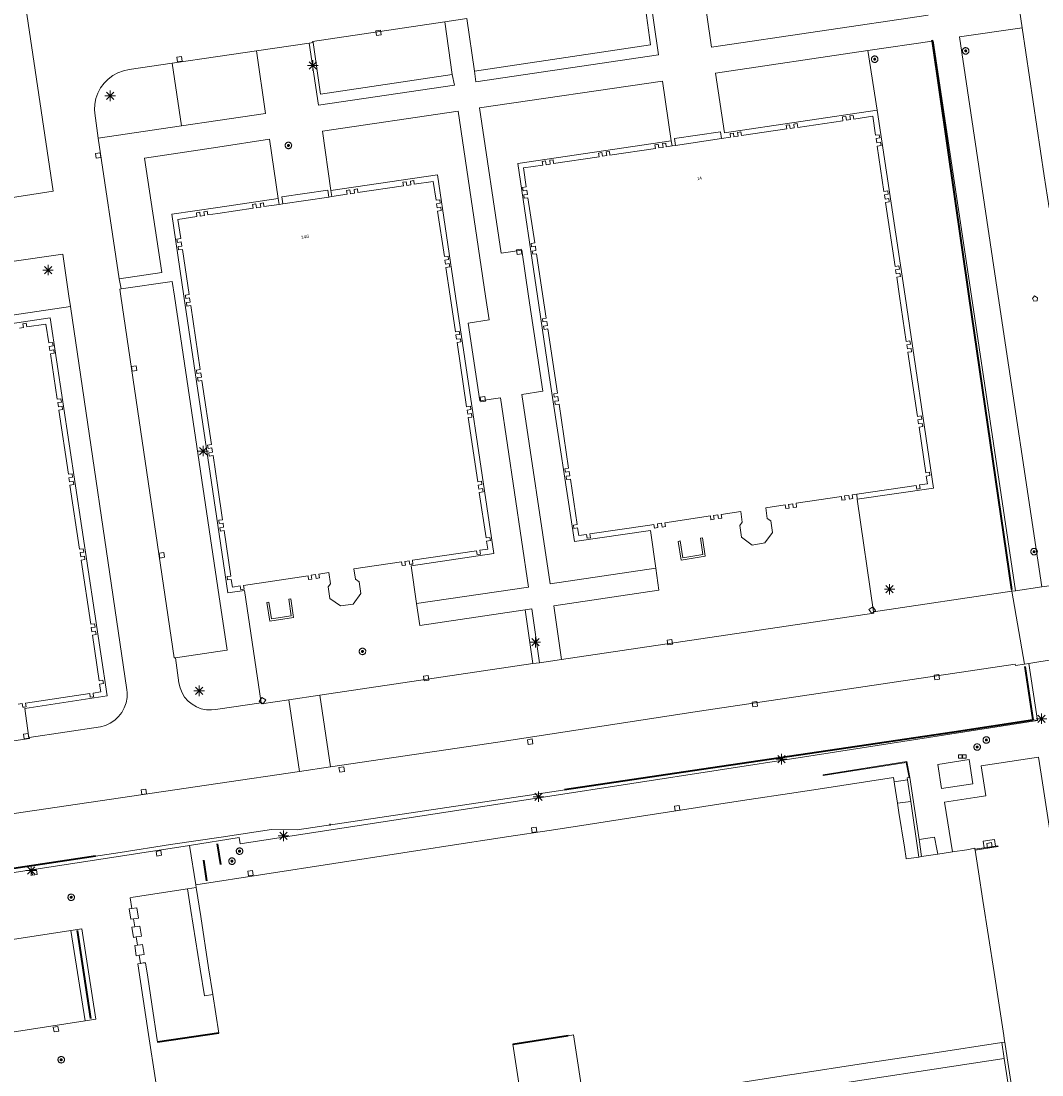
# Model space of a CAD drawing. Header units: metres. Extents: x 135779 to 137489, y 452643 to 455118.
# Tile 78 of 256: x 135981 to 136078, y 453326 to 453426. Entities that reach past the tile are written whole.
import ezdxf
from ezdxf.enums import TextEntityAlignment as Align

# ---------------------------------------------------------------- set-up
doc = ezdxf.new("R2010")
doc.units = ezdxf.units.M
doc.linetypes.add('DGN_Style_3', pattern=[78.572352, 56.123108, -22.449243])
doc.linetypes.add('DGN_Style_4', pattern=[89.853097, 44.898487, -22.449243, 0.056123, -22.449243])
for name, color, linetype, lineweight in [('KTop_BTD_Groenvoorziening', 62, 'Continuous', 13), ('KTop_KST_KAST', 40, 'Continuous', 13), ('KTop_NAR_Huisnummer tijdelijk (t)', 7, 'Continuous', 13), ('KTop_OBW_Overig Plus', 1, 'Continuous', 13), ('KTop_PAL_Lichtmast', 40, 'Continuous', 13), ('KTop_PND_Grondvlaksituatie van BAG-pand [tachy]', 1, 'Continuous', 13), ('KTop_PUT_Brandkraan of -put', 1, 'Continuous', 13), ('KTop_PUT_Inspectie- of rioolput', 15, 'Continuous', 13), ('KTop_PUT_Kolk', 15, 'Continuous', 13), ('KTop_SHD_Hek (l)', 15, 'DGN_Style_4', 40), ('KTop_SHD_Muur', 15, 'Continuous', 13), ('KTop_VGO_Haag (l)', 92, 'DGN_Style_3', 40), ('KTop_WGD_Parkeervlak', 251, 'Continuous', 13), ('KTop_WGD_Rijbaan_Lokale weg', 251, 'Continuous', 13), ('KTop_WGD_Rijbaan_Lokale weg_fietsstraat', 40, 'Continuous', 13), ('KTop_WGD_Rijbaan_Lokale weg_toerit', 251, 'Continuous', 13), ('KTop_WGD_Rijbaan_Lokale weg_verkeersdrempel', 40, 'Continuous', 13), ('KTop_WGD_Voetpad', 251, 'Continuous', 13), ('KTop_WGD_Voetpad op trap', 251, 'Continuous', 13)]:
    doc.layers.add(name, color=color, linetype=linetype, lineweight=lineweight)
doc.styles.add('Style-ROVUCURSIEF', font='ROVUCURSIEF.shx')

# ---------------------------------------------------------------- blocks, each defined once
blk = doc.blocks.new('KST_KAST')
at = {"layer": 'KTop_KST_KAST', "flags": 128}
blk.add_lwpolyline([(-0.37, 0.17), (0.37, 0.17), (0.37, -0.17), (-0.37, -0.17), (-0.37, 0.17)], close=True, dxfattribs=at)
blk.add_lwpolyline([(0.05, 0.15), (-0.05, 0), (0.05, 0), (-0.05, -0.15)], dxfattribs=at)
blk = doc.blocks.new('PAL_Lichtmast')
at = {"layer": 'KTop_PAL_Lichtmast'}
for p, q in [((-0.35, -0.35), (0.35, 0.35)), ((0.35, -0.35), (-0.35, 0.35)), ((0, -0.5), (0, 0.5)), ((-0.5, 0), (0.5, 0))]:
    blk.add_line(p, q, dxfattribs=at)
blk = doc.blocks.new('PUT_Brandkraan_of_-put')
at = {"layer": 'KTop_PUT_Brandkraan of -put'}
for p, q in [((-0.25, 0.03), (0, 0.25)), ((-0.16, -0.25), (-0.25, 0.03)), ((0, 0.25), (0.25, 0.03)), ((0.25, 0.03), (0.16, -0.25)), ((0.16, -0.25), (-0.16, -0.25))]:
    blk.add_line(p, q, dxfattribs=at)
blk = doc.blocks.new('PUT_Inspectie-_of_rioolput')
at = {"layer": 'KTop_PUT_Inspectie- of rioolput', "flags": 128}
for points in [[(0.31, 0), (0.31, 0.03), (0.3, 0.06), (0.29, 0.1), (0.28, 0.13), (0.27, 0.15), (0.25, 0.18), (0.23, 0.21), (0.21, 0.23), (0.18, 0.25), (0.15, 0.27), (0.13, 0.28), (0.1, 0.29), (0.06, 0.3), (0.03, 0.31), (0, 0.31), (-0.03, 0.31), (-0.06, 0.3), (-0.1, 0.29), (-0.13, 0.28), (-0.16, 0.27), (-0.18, 0.25), (-0.21, 0.23), (-0.23, 0.21), (-0.25, 0.18), (-0.27, 0.15), (-0.28, 0.13), (-0.29, 0.1), (-0.3, 0.06), (-0.31, 0.03), (-0.31, 0), (-0.31, -0.03), (-0.3, -0.06), (-0.29, -0.1), (-0.28, -0.13), (-0.27, -0.16), (-0.25, -0.18), (-0.23, -0.21), (-0.21, -0.23), (-0.18, -0.25), (-0.15, -0.27), (-0.13, -0.28), (-0.1, -0.29), (-0.06, -0.3), (-0.03, -0.31), (0, -0.31), (0.03, -0.31), (0.06, -0.3), (0.1, -0.29), (0.13, -0.28), (0.15, -0.27), (0.18, -0.25), (0.21, -0.23), (0.23, -0.21), (0.25, -0.18), (0.27, -0.15), (0.28, -0.13), (0.29, -0.1), (0.3, -0.06), (0.31, -0.03), (0.31, 0)], [(0.1, 0), (0.09, 0.01), (0.09, 0.02), (0.09, 0.03), (0.09, 0.04), (0.08, 0.05), (0.08, 0.06), (0.07, 0.06), (0.06, 0.07), (0.06, 0.08), (0.05, 0.08), (0.04, 0.09), (0.03, 0.09), (0.02, 0.09), (0.01, 0.09), (0, 0.09), (-0.01, 0.09), (-0.02, 0.09), (-0.03, 0.09), (-0.04, 0.09), (-0.05, 0.08), (-0.06, 0.08), (-0.06, 0.07), (-0.07, 0.06), (-0.08, 0.06), (-0.08, 0.05), (-0.09, 0.04), (-0.09, 0.03), (-0.09, 0.02), (-0.09, 0.01), (-0.09, 0), (-0.09, -0.01), (-0.09, -0.02), (-0.09, -0.03), (-0.09, -0.04), (-0.08, -0.05), (-0.08, -0.06), (-0.07, -0.06), (-0.06, -0.07), (-0.06, -0.08), (-0.05, -0.08), (-0.04, -0.09), (-0.03, -0.09), (-0.02, -0.09), (-0.01, -0.09), (0, -0.09), (0.01, -0.09), (0.02, -0.09), (0.03, -0.09), (0.04, -0.09), (0.05, -0.08), (0.06, -0.08), (0.06, -0.07), (0.07, -0.06), (0.08, -0.06), (0.08, -0.05), (0.09, -0.04), (0.09, -0.03), (0.09, -0.02), (0.09, -0.01), (0.1, 0)], [(0.04, 0), (0.03, 0), (0.03, 0.01), (0.03, 0.01), (0.03, 0.01), (0.03, 0.02), (0.03, 0.02), (0.03, 0.02), (0.02, 0.03), (0.02, 0.03), (0.02, 0.03), (0.01, 0.03), (0.01, 0.03), (0.01, 0.03), (0, 0.03), (0, 0.03), (0, 0.03), (-0.01, 0.03), (-0.01, 0.03), (-0.01, 0.03), (-0.02, 0.03), (-0.02, 0.03), (-0.02, 0.03), (-0.03, 0.02), (-0.03, 0.02), (-0.03, 0.02), (-0.03, 0.01), (-0.03, 0.01), (-0.03, 0.01), (-0.03, 0), (-0.03, 0), (-0.03, 0), (-0.03, -0.01), (-0.03, -0.01), (-0.03, -0.01), (-0.03, -0.02), (-0.03, -0.02), (-0.03, -0.02), (-0.02, -0.03), (-0.02, -0.03), (-0.02, -0.03), (-0.01, -0.03), (-0.01, -0.03), (-0.01, -0.03), (0, -0.03), (0, -0.03), (0, -0.03), (0.01, -0.03), (0.01, -0.03), (0.01, -0.03), (0.02, -0.03), (0.02, -0.03), (0.02, -0.03), (0.03, -0.02), (0.03, -0.02), (0.03, -0.02), (0.03, -0.01), (0.03, -0.01), (0.03, -0.01), (0.03, 0), (0.04, 0)], [(0.01, 0.02), (0.01, 0.02), (0.01, 0.02), (0, 0.02), (0, 0.02), (0, 0.02), (0, 0.02), (-0.01, 0.02), (-0.01, 0.02), (-0.01, 0.02), (-0.01, 0.02), (-0.01, 0.02), (-0.02, 0.02), (-0.02, 0.01), (-0.02, 0.01), (-0.02, 0.01), (-0.02, 0.01), (-0.02, 0.01), (-0.02, 0), (-0.02, 0), (-0.02, 0), (-0.02, 0), (-0.02, -0.01), (-0.02, -0.01), (-0.02, -0.01), (-0.02, -0.01), (-0.02, -0.01), (-0.02, -0.02), (-0.01, -0.02), (-0.01, -0.02), (-0.01, -0.02), (-0.01, -0.02), (-0.01, -0.02), (0, -0.02), (0, -0.02), (0, -0.02), (0, -0.02), (0.01, -0.02), (0.01, -0.02), (0.01, -0.02), (0.01, -0.02), (0.01, -0.02), (0.02, -0.02), (0.02, -0.01), (0.02, -0.01), (0.02, -0.01), (0.02, -0.01), (0.02, -0.01), (0.02, 0), (0.02, 0), (0.02, 0), (0.02, 0), (0.02, 0.01), (0.02, 0.01), (0.02, 0.01), (0.02, 0.01), (0.02, 0.01), (0.02, 0.02), (0.01, 0.02), (0.01, 0.02), (0.01, 0.02)]]:
    blk.add_lwpolyline(points, dxfattribs=at)
blk = doc.blocks.new('PUT_Kolk')
at = {"layer": 'KTop_PUT_Kolk', "flags": 128}
blk.add_lwpolyline([(0.22, -0.23), (0.22, 0.22), (-0.23, 0.22), (-0.23, -0.23), (0.22, -0.23)], dxfattribs=at)

msp = doc.modelspace()

# ---------------------------------------------------------------- linework, layer by layer
at = {"layer": 'KTop_BTD_Groenvoorziening', "flags": 128}
for points in [[(136067.81, 453424.23), (136071.31, 453400), (136075.35, 453372.14), (136075.38, 453371.98)], [(136062.61, 453417.68), (136061.72, 453423.34)], [(136041.59, 453374.19), (136041.09, 453377.75), (136033.86, 453376.7), (136031.54, 453391.84), (136030.34, 453400), (136028.49, 453412.62), (136043.05, 453414.76)], [(136010.75, 453410.04), (136020.85, 453411.53), (136022.57, 453400), (136026.21, 453375.57), (136018.37, 453374.4), (136018.86, 453370.81)], [(136004.13, 453361.38), (136002.55, 453372.05), (136000.95, 453371.82), (136000, 453378.25), (135996.78, 453400), (135995.63, 453407.79), (136000, 453408.44), (136005.73, 453409.29)], [(135970.13, 453395.85), (135984.1, 453397.95), (135989.49, 453362.04), (135981.68, 453360.85), (135982.05, 453358.27), (135982.09, 453358.09)], [(136060.7, 453380.72), (136062.25, 453370.03)], [(136029.19, 453370.21), (136029.92, 453365.11)], [(136074.66, 453327.62), (136055.14, 453324.62), (136035.03, 453321.54)]]:
    msp.add_lwpolyline(points, dxfattribs=at)
at = {"layer": 'KTop_OBW_Overig Plus', "flags": 128}
msp.add_lwpolyline([(136071.32, 453355.99), (136068.35, 453355.54), (136068.71, 453353.24), (136071.68, 453353.7), (136071.32, 453355.99)], dxfattribs=at)
at = {"layer": 'KTop_PND_Grondvlaksituatie van BAG-pand [tachy]', "flags": 128}
for points in [[(136060.67, 453381.2), (136066.31, 453382.04), (136066.37, 453381.69), (136066.68, 453381.73), (136066.63, 453382.09), (136067.38, 453382.2), (136067.26, 453382.92), (136067.61, 453382.98), (136067.56, 453383.3), (136067.21, 453383.24), (136066.57, 453387.56), (136066.92, 453387.62), (136066.88, 453387.93), (136066.52, 453387.88), (136066.46, 453388.27), (136066.82, 453388.33), (136066.77, 453388.64), (136066.41, 453388.59), (136065.51, 453394.68), (136065.87, 453394.73), (136065.82, 453395.05), (136065.46, 453395), (136065.41, 453395.39), (136065.76, 453395.44), (136065.71, 453395.76), (136065.36, 453395.71), (136064.72, 453400), (136064.45, 453401.81), (136064.81, 453401.86), (136064.76, 453402.18), (136064.41, 453402.12), (136064.35, 453402.52), (136064.7, 453402.57), (136064.66, 453402.89), (136064.3, 453402.84), (136063.4, 453408.91), (136063.75, 453408.97), (136063.71, 453409.28), (136063.35, 453409.23), (136063.29, 453409.63), (136063.65, 453409.68), (136063.6, 453410), (136063.24, 453409.94), (136062.6, 453414.26), (136062.96, 453414.32), (136062.91, 453414.63), (136062.55, 453414.58), (136062.49, 453414.97), (136062.85, 453415.03), (136062.8, 453415.34), (136062.45, 453415.29), (136062.18, 453417.09), (136060.38, 453416.83), (136060.33, 453417.18), (136060.01, 453417.13), (136060.07, 453416.78), (136059.67, 453416.72), (136059.62, 453417.08), (136059.3, 453417.03), (136059.35, 453416.67), (136055.05, 453416.04), (136054.99, 453416.4), (136054.68, 453416.35), (136054.73, 453415.99), (136054.34, 453415.94), (136054.28, 453416.29), (136053.97, 453416.24), (136054.02, 453415.89), (136049.71, 453415.25), (136049.66, 453415.61), (136049.34, 453415.56), (136049.4, 453415.21), (136049, 453415.15), (136048.95, 453415.5), (136048.63, 453415.46), (136048.68, 453415.1), (136047.83, 453414.97)], [(136043.14, 453414.27), (136042.58, 453414.19), (136042.53, 453414.54), (136042.21, 453414.5), (136042.27, 453414.14), (136041.87, 453414.08), (136041.82, 453414.44), (136041.5, 453414.39), (136041.55, 453414.03), (136037.23, 453413.39), (136037.18, 453413.75), (136036.86, 453413.7), (136036.92, 453413.35), (136036.52, 453413.29), (136036.47, 453413.64), (136036.15, 453413.6), (136036.2, 453413.24), (136031.88, 453412.6), (136031.83, 453412.96), (136031.51, 453412.91), (136031.57, 453412.55), (136031.17, 453412.49), (136031.12, 453412.85), (136030.8, 453412.8), (136030.85, 453412.45), (136029.02, 453412.18), (136029.29, 453410.38), (136028.94, 453410.33), (136028.98, 453410.01), (136029.34, 453410.07), (136029.4, 453409.67), (136029.04, 453409.62), (136029.09, 453409.3), (136029.45, 453409.35), (136030.1, 453405.06), (136029.74, 453405), (136029.79, 453404.69), (136030.15, 453404.74), (136030.21, 453404.35), (136029.85, 453404.29), (136029.9, 453403.98), (136030.25, 453404.03), (136030.87, 453400), (136031.18, 453397.93), (136030.82, 453397.87), (136030.87, 453397.56), (136031.23, 453397.61), (136031.29, 453397.21), (136030.93, 453397.16), (136030.98, 453396.84), (136031.33, 453396.9), (136032.25, 453390.79), (136031.89, 453390.74), (136031.94, 453390.42), (136032.29, 453390.47), (136032.35, 453390.08), (136032, 453390.02), (136032.04, 453389.71), (136032.4, 453389.76), (136033.31, 453383.67), (136032.96, 453383.62), (136033, 453383.3), (136033.36, 453383.36), (136033.42, 453382.96), (136033.06, 453382.91), (136033.11, 453382.59), (136033.47, 453382.64), (136034.11, 453378.32), (136033.76, 453378.27), (136033.8, 453377.95), (136034.16, 453378), (136034.27, 453377.27), (136035, 453377.38), (136035.06, 453377.02), (136035.37, 453377.07), (136035.32, 453377.43), (136041.02, 453378.27), (136041.41, 453378.33), (136041.47, 453377.98), (136041.79, 453378.03), (136041.73, 453378.38), (136042.13, 453378.44), (136042.18, 453378.08), (136042.5, 453378.13), (136042.45, 453378.49), (136046.76, 453379.13), (136046.81, 453378.77), (136047.13, 453378.82), (136047.07, 453379.18), (136047.47, 453379.24), (136047.52, 453378.88), (136047.84, 453378.93), (136047.79, 453379.28), (136049.64, 453379.56), (136049.78, 453378.55), (136049.56, 453378.22), (136049.73, 453377.12), (136050.72, 453376.37), (136051.92, 453376.58), (136052.66, 453377.56), (136052.5, 453378.66), (136052.16, 453378.9), (136052.02, 453379.91), (136053.87, 453380.19), (136053.92, 453379.83), (136054.24, 453379.88), (136054.18, 453380.23), (136054.58, 453380.29), (136054.63, 453379.94), (136054.95, 453379.98), (136054.9, 453380.34), (136059.2, 453380.98), (136059.25, 453380.62), (136059.57, 453380.67), (136059.51, 453381.03), (136059.91, 453381.09), (136059.96, 453380.73), (136060.28, 453380.78), (136060.22, 453381.13), (136060.67, 453381.2)], [(136047.83, 453414.97), (136043.45, 453414.32)], [(136043.45, 453414.32), (136043.14, 453414.27)], [(136005.82, 453408.72), (136004.39, 453408.51), (136004.34, 453408.87), (136004.02, 453408.82), (136004.08, 453408.47), (136003.68, 453408.41), (136003.63, 453408.76), (136003.31, 453408.72), (136003.37, 453408.36), (136000, 453407.86), (135999.06, 453407.72), (135999, 453408.08), (135998.69, 453408.03), (135998.74, 453407.67), (135998.34, 453407.62), (135998.29, 453407.97), (135997.98, 453407.92), (135998.03, 453407.57), (135996.22, 453407.3), (135996.49, 453405.48), (135996.13, 453405.43), (135996.18, 453405.11), (135996.54, 453405.16), (135996.6, 453404.77), (135996.24, 453404.72), (135996.29, 453404.4), (135996.64, 453404.45), (135997.28, 453400.15), (135996.93, 453400.1), (135996.94, 453400), (135996.97, 453399.78), (135997.33, 453399.84), (135997.39, 453399.44), (135997.03, 453399.39), (135997.08, 453399.07), (135997.44, 453399.12), (135998.34, 453393.03), (135997.98, 453392.98), (135998.03, 453392.67), (135998.39, 453392.72), (135998.45, 453392.32), (135998.09, 453392.27), (135998.14, 453391.95), (135998.49, 453392.01), (135999.4, 453385.91), (135999.04, 453385.85), (135999.09, 453385.54), (135999.44, 453385.59), (135999.5, 453385.19), (135999.15, 453385.14), (135999.19, 453384.82), (135999.55, 453384.88), (136000, 453381.84), (136000.45, 453378.78), (136000.1, 453378.72), (136000.14, 453378.41), (136000.5, 453378.46), (136000.56, 453378.06), (136000.2, 453378.01), (136000.25, 453377.69), (136000.61, 453377.75), (136001.24, 453373.43), (136000.89, 453373.38), (136000.94, 453373.06), (136001.29, 453373.11), (136001.4, 453372.38), (136002.13, 453372.49), (136002.19, 453372.13), (136002.5, 453372.18), (136002.45, 453372.54), (136008.57, 453373.45), (136008.62, 453373.1), (136008.94, 453373.14), (136008.88, 453373.5), (136009.28, 453373.56), (136009.33, 453373.2), (136009.65, 453373.25), (136009.6, 453373.61), (136010.56, 453373.75), (136010.7, 453372.7), (136010.47, 453372.4), (136010.65, 453371.29), (136011.65, 453370.59), (136012.86, 453370.77), (136013.59, 453371.76), (136013.41, 453372.87), (136013.09, 453373.12), (136012.93, 453374.1), (136017.45, 453374.77), (136017.5, 453374.42), (136017.82, 453374.46), (136017.77, 453374.82), (136018.16, 453374.88), (136018.22, 453374.52), (136018.35, 453374.54), (136018.53, 453374.57), (136018.48, 453374.93), (136024.57, 453375.83), (136024.62, 453375.48), (136024.94, 453375.52), (136024.89, 453375.88), (136025.63, 453375.99), (136025.52, 453376.73), (136025.88, 453376.79), (136025.83, 453377.1), (136025.47, 453377.05), (136024.83, 453381.36), (136025.19, 453381.41), (136025.14, 453381.73), (136024.79, 453381.67), (136024.73, 453382.07), (136025.08, 453382.12), (136025.04, 453382.44), (136024.68, 453382.39), (136023.78, 453388.48), (136024.13, 453388.53), (136024.09, 453388.85), (136023.73, 453388.79), (136023.67, 453389.19), (136024.03, 453389.24), (136023.98, 453389.56), (136023.62, 453389.51), (136022.72, 453395.6), (136023.07, 453395.66), (136023.03, 453395.97), (136022.67, 453395.92), (136022.61, 453396.32), (136022.97, 453396.37), (136022.92, 453396.69), (136022.57, 453396.63), (136022.07, 453400), (136021.66, 453402.73), (136022.02, 453402.79), (136021.97, 453403.1), (136021.61, 453403.05), (136021.55, 453403.44), (136021.91, 453403.5), (136021.86, 453403.81), (136021.51, 453403.76), (136020.87, 453408.08), (136021.22, 453408.13), (136021.18, 453408.45), (136020.82, 453408.39), (136020.76, 453408.79), (136021.12, 453408.84), (136021.07, 453409.16), (136020.72, 453409.11), (136020.46, 453410.9), (136018.66, 453410.63), (136018.6, 453410.99), (136018.29, 453410.94), (136018.34, 453410.59), (136017.94, 453410.53), (136017.89, 453410.88), (136017.57, 453410.84), (136017.63, 453410.48), (136013.31, 453409.84), (136013.26, 453410.19), (136012.94, 453410.15), (136012.99, 453409.79), (136012.59, 453409.73), (136012.54, 453410.09), (136012.22, 453410.04), (136012.28, 453409.68), (136010.84, 453409.47)], [(136010.54, 453409.42), (136006.17, 453408.77)], [(136010.84, 453409.47), (136010.54, 453409.42)], [(136006.17, 453408.77), (136005.82, 453408.72)], [(135981.05, 453361.26), (135981.44, 453361.32), (135981.5, 453360.97), (135981.67, 453360.99), (135981.81, 453361.01), (135981.76, 453361.37), (135987.85, 453362.27), (135987.9, 453361.92), (135988.22, 453361.97), (135988.17, 453362.32), (135988.9, 453362.43), (135988.79, 453363.16), (135989.15, 453363.21), (135989.1, 453363.53), (135988.74, 453363.48), (135988.1, 453367.82), (135988.45, 453367.87), (135988.41, 453368.19), (135988.05, 453368.14), (135987.99, 453368.53), (135988.35, 453368.58), (135988.3, 453368.9), (135987.94, 453368.85), (135987.04, 453374.94), (135987.39, 453374.99), (135987.34, 453375.31), (135986.99, 453375.25), (135986.93, 453375.65), (135987.29, 453375.7), (135987.24, 453376.02), (135986.88, 453375.97), (135985.97, 453382.06), (135986.33, 453382.11), (135986.28, 453382.43), (135985.93, 453382.37), (135985.87, 453382.77), (135986.22, 453382.82), (135986.18, 453383.14), (135985.82, 453383.09), (135984.91, 453389.18), (135985.27, 453389.24), (135985.22, 453389.55), (135984.87, 453389.5), (135984.81, 453389.9), (135985.16, 453389.95), (135985.12, 453390.27), (135984.76, 453390.21), (135984.12, 453394.53), (135984.47, 453394.58), (135984.43, 453394.9), (135984.07, 453394.84), (135984.01, 453395.24), (135984.37, 453395.29), (135984.32, 453395.61), (135983.97, 453395.56), (135983.69, 453397.35), (135981.88, 453397.08), (135981.83, 453397.43), (135981.51, 453397.39), (135981.57, 453397.03), (135981.17, 453396.97)], [(136064.21, 453353.9), (136064.14, 453354.31), (136056.98, 453353.2), (136054.28, 453352.79), (136050.44, 453352.2), (136047.76, 453351.79), (136043.93, 453351.2), (136041.24, 453350.78), (136034.14, 453349.69), (136031.45, 453349.27), (136027.62, 453348.68), (136024.93, 453348.27), (136024.13, 453348.15), (135997.93, 453344.11)], [(136064.53, 453351.85), (136064.24, 453353.67), (136064.21, 453353.9)], [(136066.56, 453346.74), (136065.35, 453346.56), (136065.35, 453346.61), (136065.18, 453347.67), (136064.66, 453350.98), (136064.53, 453351.85)], [(136069.74, 453347.23), (136071.12, 453347.44), (136071.87, 453347.57), (136071.88, 453347.48)], [(136071.88, 453347.48), (136071.89, 453347.41)], [(136071.89, 453347.41), (136072.21, 453345.33), (136072.63, 453342.63), (136073.69, 453335.79), (136074.1, 453333.08), (136074.61, 453329.8), (136074.69, 453329.26), (136074.71, 453329.17)], [(136066.56, 453346.74), (136066.81, 453346.78)], [(136068.34, 453347.02), (136066.81, 453346.78)], [(136069.74, 453347.23), (136068.34, 453347.02)], [(135997.93, 453344.11), (135997.91, 453344.11), (135997.95, 453343.85)], [(135997.95, 453343.85), (135998.38, 453341.08), (135999.13, 453336.23), (135999.53, 453333.68)], [(135991.85, 453341.85), (135991.59, 453341.81), (135991.74, 453340.84), (135992, 453340.88)], [(135992, 453340.88), (135992.27, 453340.92), (135992.47, 453340.95), (135992.33, 453341.92), (135991.85, 453341.85)], [(135992.12, 453340.11), (135991.86, 453340.07), (135992.01, 453339.11), (135992.27, 453339.15)], [(135992.27, 453339.15), (135992.54, 453339.19), (135992.76, 453339.22), (135992.61, 453340.19), (135992.39, 453340.16), (135992.12, 453340.11)], [(135992.39, 453338.37), (135992.13, 453338.33), (135992.27, 453337.37), (135992.54, 453337.41)], [(135992.54, 453337.41), (135992.81, 453337.45), (135993.02, 453337.48), (135992.87, 453338.45), (135992.66, 453338.41), (135992.39, 453338.37)], [(135992.66, 453336.63), (135992.4, 453336.59), (135993.43, 453329.88), (135995.42, 453316.96)], [(135999.53, 453333.68), (136000.1, 453330.01), (135994.29, 453329.15), (135993.74, 453332.77), (135993.35, 453335.33), (135993.14, 453336.71), (135992.93, 453336.68), (135992.66, 453336.63)], [(136029.06, 453322.15), (136028.01, 453328.96), (136030.03, 453329.28), (136031.23, 453329.47), (136033.26, 453329.79), (136033.26, 453329.77), (136033.77, 453329.85), (136034.82, 453323.04)], [(136034.82, 453323.04), (136035.2, 453323.1), (136048.24, 453325.11), (136054.51, 453326.08), (136054.76, 453326.12), (136061.29, 453327.12), (136067.88, 453328.13), (136074.43, 453329.12)], [(136074.71, 453329.17), (136074.43, 453329.12)]]:
    msp.add_lwpolyline(points, dxfattribs=at)
at = {"layer": 'KTop_SHD_Hek (l)', "flags": 128}
for points in [[(136067.79, 453424.35), (136067.81, 453424.23)], [(136067.81, 453424.23), (136071.31, 453400)], [(136071.31, 453400), (136075.35, 453372.14)], [(136076.61, 453364.84), (136077.36, 453359.76)], [(136077.33, 453359.75), (136069.89, 453358.6), (136045.92, 453355.06), (136007.53, 453349.34), (136005.1, 453349.36), (136000.31, 453348.64), (135995.52, 453347.93), (135990.74, 453347.18), (135952.61, 453341.43)], [(135999.95, 453348.01), (136000.26, 453346.03)], [(135998.98, 453344.48), (135998.68, 453346.45)], [(136000.1, 453330.01), (135994.29, 453329.15)], [(136030.03, 453329.28), (136031.23, 453329.47)], [(136031.23, 453329.47), (136033.26, 453329.79)], [(136028.01, 453328.96), (136030.03, 453329.28)]]:
    msp.add_lwpolyline(points, dxfattribs=at)
at = {"layer": 'KTop_SHD_Muur', "flags": 128}
for points in [[(136043.7, 453376.72), (136043.98, 453374.95), (136046.26, 453375.3), (136046.01, 453377.06), (136045.81, 453377.04), (136046.04, 453375.46), (136044.14, 453375.17), (136043.9, 453376.76), (136043.7, 453376.72)], [(136005.1, 453369.36), (136004.85, 453370.95), (136004.65, 453370.91), (136004.94, 453369.14), (136007.2, 453369.49), (136006.95, 453371.26), (136006.75, 453371.24), (136006.98, 453369.65), (136005.1, 453369.36)], [(136065.69, 453354.3), (136065.42, 453355.8), (136057.46, 453354.56), (136057.47, 453354.49), (136065.36, 453355.72), (136065.62, 453354.29)], [(136065.62, 453354.29), (136065.44, 453354.26), (136065.47, 453354.09)], [(136065.47, 453354.09), (136065.78, 453352.03)], [(136065.62, 453354.29), (136065.69, 453354.3)], [(136066.57, 453348.4), (136065.69, 453354.3)], [(136065.78, 453352.03), (136066.56, 453346.74)], [(136066.81, 453346.78), (136066.57, 453348.4)], [(136071.88, 453347.48), (136072.74, 453347.61)], [(136073.83, 453347.78), (136073.83, 453347.78), (136074.06, 453347.82), (136074.07, 453347.75), (136071.89, 453347.41)], [(136073.83, 453347.78), (136072.74, 453347.61)], [(136074.43, 453329.12), (136074.66, 453327.62)], [(136074.71, 453329.17), (136074.94, 453327.66), (136076.51, 453317.44)], [(136074.86, 453315.9), (136074.82, 453316.18), (136076.39, 453316.42), (136076.24, 453317.39), (136074.66, 453327.62)]]:
    msp.add_lwpolyline(points, dxfattribs=at)
at = {"layer": 'KTop_VGO_Haag (l)', "flags": 128}
msp.add_lwpolyline([(135986.66, 453339.78), (135987.93, 453331.42)], dxfattribs=at)
at = {"layer": 'KTop_WGD_Parkeervlak', "flags": 128}
for points in [[(136040.41, 453428.78), (136041.09, 453423.87), (136024.37, 453421.38)], [(136022.26, 453421.07), (136009.77, 453419.18), (136009.05, 453424.09)], [(135996.56, 453416.18), (135995.67, 453422.14)], [(135990.82, 453400.69), (135995.68, 453401.41), (135995.89, 453400), (136000, 453372.32), (136000.88, 453366.38), (136000, 453366.25), (135995.99, 453365.67)], [(136076.99, 453365.13), (136076.57, 453365.07)], [(136077.82, 453359.71), (136077.36, 453359.76), (136077.33, 453359.75), (136069.89, 453358.6), (136045.92, 453355.06), (136007.53, 453349.34), (136005.1, 453349.36), (136000.31, 453348.64), (135995.52, 453347.93), (135990.74, 453347.18), (135952.61, 453341.43)], [(135986.07, 453339.77), (135987.4, 453331.18)]]:
    msp.add_lwpolyline(points, dxfattribs=at)
at = {"layer": 'KTop_WGD_Rijbaan_Lokale weg', "flags": 128}
for points in [[(135978.72, 453448.34), (135979.44, 453443.36), (135969.43, 453441.86), (135961.09, 453440.63), (135951.29, 453439.15), (135939.48, 453437.39), (135941.13, 453426.43), (135942.3, 453418.45), (135942.52, 453417), (135945.06, 453400), (135945.35, 453398.08), (135958.21, 453400), (135975.36, 453402.56), (135985.28, 453404), (135985.87, 453400), (135986.02, 453399.02)], [(135967.33, 453407.4), (135974.42, 453408.44), (135984.39, 453409.97), (135980.31, 453437.44), (135970.39, 453435.99), (135963.2, 453434.9)], [(136021.55, 453426.06), (136009.01, 453424.19), (136009.05, 453424.09)], [(136021.55, 453426.06), (136023.65, 453426.37)], [(136003.67, 453423.32), (136008.68, 453424.04)], [(136009.05, 453424.09), (136008.68, 453424.04)], [(136003.67, 453423.32), (136000, 453422.78), (135995.67, 453422.14)], [(135995.67, 453422.14), (135991.58, 453421.53), (135991.04, 453421.41), (135990.52, 453421.22), (135990.04, 453420.96), (135989.6, 453420.63), (135989.21, 453420.23), (135988.88, 453419.79), (135988.62, 453419.3), (135988.44, 453418.78), (135988.33, 453418.24), (135988.3, 453417.69), (135988.35, 453417.14), (135988.39, 453416.91), (135988.65, 453415.02)], [(135990.64, 453401.65), (135988.65, 453415.02)], [(135990.64, 453401.65), (135990.82, 453400.69)], [(135990.82, 453400.69), (135990.7, 453400.68), (135990.8, 453400), (135995.87, 453365.65), (135995.99, 453365.67)], [(135982.09, 453358.09), (135988.86, 453359.12), (135989.34, 453359.25), (135989.8, 453359.46), (135990.22, 453359.74), (135990.58, 453360.08), (135990.89, 453360.48), (135991.13, 453360.92), (135991.3, 453361.39), (135991.39, 453361.88), (135991.41, 453362.38), (135991.38, 453362.63), (135986.02, 453399.02)], [(135982.09, 453358.09), (135982.13, 453357.99), (135963.63, 453355.26), (135963.62, 453355.36), (135951.93, 453353.61), (135951.53, 453353.58), (135951.14, 453353.63), (135950.76, 453353.76), (135950.41, 453353.96), (135950.11, 453354.23), (135949.87, 453354.55), (135949.7, 453354.91), (135949.6, 453355.3), (135949.6, 453355.38), (135949.58, 453355.62), (135946.58, 453375.65)], [(136062.25, 453370.03), (136075.38, 453371.98)], [(136075.38, 453371.98), (136076.57, 453365.07)], [(136062.25, 453370.03), (136062.27, 453369.9), (136032.63, 453365.51)], [(135995.99, 453365.67), (135996.31, 453363.28), (135996.42, 453362.8), (135996.61, 453362.35), (135996.86, 453361.93), (135997.18, 453361.56), (135997.56, 453361.25), (135997.98, 453361), (135998.44, 453360.83), (135998.92, 453360.73), (135999.41, 453360.71), (135999.75, 453360.74), (136000, 453360.78), (136004.13, 453361.38)], [(136030.55, 453365.2), (136032.63, 453365.51)], [(136029.92, 453365.11), (136009.68, 453362.11)], [(136076.57, 453365.07), (136075.73, 453364.93), (136075.7, 453365.05), (136045.73, 453360.59), (136026.58, 453357.65), (136010.69, 453355.3)], [(136029.92, 453365.11), (136030.55, 453365.2)], [(136006.75, 453361.68), (136004.14, 453361.29), (136004.13, 453361.38)], [(136007.76, 453354.87), (136006.75, 453361.68)], [(136010.69, 453355.3), (136010.69, 453355.31), (136009.68, 453362.11)], [(136007.76, 453354.87), (136000, 453353.72), (135971.4, 453349.51), (135941.58, 453345.16), (135902.32, 453339.33), (135889.77, 453337.44)], [(135952.45, 453340.92), (135963.32, 453342.6), (135987.06, 453346.25), (135997.32, 453347.83)], [(135997.93, 453344.11), (135997.32, 453347.83)], [(135991.85, 453341.85), (135991.68, 453342.87), (135991.97, 453342.93), (135997.14, 453343.72)], [(135997.14, 453343.72), (135997.95, 453343.85)], [(135992.12, 453340.11), (135992, 453340.88)], [(135986.07, 453339.77), (135963.03, 453336.23)], [(135987.4, 453331.18), (135988.43, 453331.34), (135987.1, 453339.93), (135986.07, 453339.77)], [(135992.39, 453338.37), (135992.27, 453339.15)], [(135992.66, 453336.63), (135992.54, 453337.41)], [(135964.34, 453327.61), (135987.4, 453331.18)]]:
    msp.add_lwpolyline(points, dxfattribs=at)
at = {"layer": 'KTop_WGD_Rijbaan_Lokale weg_fietsstraat', "flags": 128}
msp.add_lwpolyline([(136078.91, 453408.41), (136078.45, 453411.45), (136076.35, 453425.49)], dxfattribs=at)
at = {"layer": 'KTop_WGD_Rijbaan_Lokale weg_toerit', "flags": 128}
for points in [[(136078.23, 453372.4), (136079.39, 453372.57), (136079.89, 453372.66), (136080.47, 453372.85), (136081.04, 453373.11), (136081.56, 453373.44), (136082.03, 453373.83), (136082.45, 453374.28), (136082.81, 453374.79), (136083.1, 453375.33), (136083.32, 453375.91), (136083.46, 453376.51), (136083.53, 453377.12), (136083.51, 453377.74)], [(136075.38, 453371.98), (136075.74, 453372.03)]]:
    msp.add_lwpolyline(points, dxfattribs=at)
at = {"layer": 'KTop_WGD_Rijbaan_Lokale weg_verkeersdrempel', "flags": 128}
for points in [[(136009.68, 453362.11), (136006.75, 453361.68)], [(136010.69, 453355.3), (136007.76, 453354.87)]]:
    msp.add_lwpolyline(points, dxfattribs=at)
at = {"layer": 'KTop_WGD_Voetpad', "flags": 128}
for points in [[(136046, 453429.61), (136046.87, 453423.65), (136067.45, 453426.69)], [(136024.37, 453421.38), (136024.5, 453420.35), (136041.83, 453422.92), (136040.97, 453428.87)], [(136075.8, 453429.34), (136075.89, 453428.71), (136076.35, 453425.49)], [(136022.26, 453421.07), (136021.55, 453426.06)], [(136023.65, 453426.37), (136024.37, 453421.38)], [(136076.35, 453425.49), (136070.41, 453424.62), (136074.09, 453400), (136078.23, 453372.4)], [(136008.68, 453424.04), (136009.57, 453418.13), (136022.46, 453420.03), (136022.26, 453421.07)], [(136067.81, 453424.23), (136061.72, 453423.34)], [(136075.74, 453372.03), (136071.55, 453400), (136067.92, 453424.25), (136067.81, 453424.23)], [(135996.56, 453416.18), (136000, 453416.68), (136004.54, 453417.35), (136003.67, 453423.32)], [(136061.72, 453423.34), (136047.26, 453421.19), (136048.11, 453415.52), (136062.61, 453417.68)], [(136043.05, 453414.76), (136042.21, 453420.44), (136024.86, 453417.88), (136026.9, 453404.1), (136028.86, 453404.38), (136029.51, 453400), (136030.86, 453390.97), (136028.88, 453390.67), (136031.56, 453372.68), (136041.59, 453374.19)], [(136018.86, 453370.81), (136029.5, 453372.38), (136026.85, 453390.36), (136024.89, 453390.06), (136023.77, 453397.44), (136025.75, 453397.75), (136025.42, 453400), (136022.81, 453417.59), (136009.93, 453415.68), (136010.75, 453410.04)], [(136062.61, 453417.68), (136065.24, 453400), (136067.95, 453381.77), (136060.7, 453380.72)], [(135988.65, 453415.02), (135996.56, 453416.18)], [(136043.45, 453414.32), (136043.35, 453414.97), (136047.73, 453415.61), (136047.83, 453414.97)], [(136005.73, 453409.29), (136004.91, 453414.91), (136000, 453414.17), (135993.05, 453413.12), (135994.68, 453402.24), (135990.64, 453401.65)], [(136043.05, 453414.76), (136043.14, 453414.27)], [(136006.17, 453408.77), (136006.07, 453409.43), (136010.45, 453410.08), (136010.54, 453409.42)], [(136010.84, 453409.47), (136010.75, 453410.04)], [(136005.73, 453409.29), (136005.82, 453408.72)], [(135986.02, 453399.02), (135970, 453396.66), (135970.13, 453395.85)], [(136060.67, 453381.2), (136060.7, 453380.72)], [(136032.63, 453365.51), (136031.9, 453370.61), (136041.87, 453372.1), (136041.59, 453374.19)], [(136078.23, 453372.4), (136075.74, 453372.03)], [(136018.86, 453370.81), (136019.17, 453368.73), (136029.19, 453370.21)], [(136030.55, 453365.2), (136029.81, 453370.31), (136029.19, 453370.21)], [(136076.99, 453365.13), (136079.48, 453365.53)], [(136077.82, 453359.71), (136076.99, 453365.13)], [(135997.32, 453347.83), (136002.02, 453348.59), (136002.13, 453348), (136031.11, 453352.46), (136055.69, 453356.27), (136077.82, 453359.71)], [(136068.35, 453355.54), (136068.71, 453353.24), (136071.68, 453353.7), (136071.32, 453355.99), (136068.35, 453355.54)], [(136076.51, 453317.44), (136083.72, 453318.56), (136079.96, 453342.86), (136078.17, 453354.62), (136077.92, 453356.24), (136072.46, 453355.4), (136072.92, 453352.57), (136071.88, 453352.4), (136069, 453351.96), (136069.74, 453347.23)], [(136064.21, 453353.9), (136065.47, 453354.09)], [(136065.78, 453352.03), (136064.53, 453351.85)], [(136068.34, 453347.02), (136068.25, 453347.5), (136068.05, 453348.62), (136066.57, 453348.4)], [(136072.74, 453347.61), (136072.65, 453348.24), (136073.74, 453348.4), (136073.83, 453347.78)]]:
    msp.add_lwpolyline(points, dxfattribs=at)
at = {"layer": 'KTop_WGD_Voetpad op trap', "flags": 128}
msp.add_lwpolyline([(135999.53, 453333.68), (135998.73, 453333.55), (135998.32, 453336.1), (135997.44, 453341.65), (135997.14, 453343.72)], dxfattribs=at)

# ---------------------------------------------------------------- block references
at = {"layer": 'KTop_KST_KAST'}
msp.add_blockref('KST_KAST', (136070.68, 453356.29), dxfattribs=at)
at = {"layer": 'KTop_PAL_Lichtmast'}
for p in [(136009.03, 453421.91), (135989.79, 453419.03), (135983.89, 453402.49), (135998.61, 453385.3), (136063.78, 453372.17), (136030.15, 453367.14), (135998.24, 453362.52), (136078.2, 453359.88), (136053.51, 453356.04), (136030.45, 453352.47), (136006.24, 453348.76), (135982.28, 453345.47)]:
    msp.add_blockref('PAL_Lichtmast', p, dxfattribs=at)
at = {"layer": 'KTop_PUT_Brandkraan of -put', "rotation": 8.518774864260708}
msp.add_blockref('PUT_Brandkraan_of_-put', (136077.58, 453399.79), dxfattribs=at)
at = {"layer": 'KTop_PUT_Inspectie- of rioolput'}
for p, rotation in [((136071, 453423.3), 188.5181318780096), ((136062.36, 453422.51), 98.35802476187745), ((136006.71, 453414.32), 188.3013043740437), ((136077.49, 453375.74), 8.51797551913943), ((136013.74, 453366.27), 278.4239933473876), ((136072.09, 453357.19), 237.2720441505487), ((136072.96, 453357.86), 98.84535340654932), ((136002.07, 453347.3), 85.05480909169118), ((136001.35, 453346.35), 278.7515855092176), ((135986.09, 453342.92), 278.807693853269), ((135985.14, 453327.49), 98.79339517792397)]:
    msp.add_blockref('PUT_Inspectie-_of_rioolput', p, dxfattribs=dict(at, rotation=rotation))
at = {"layer": 'KTop_PUT_Kolk'}
for p, rotation in [((136015.25, 453425.03), 98.484272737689), ((135996.38, 453422.51), 278.4154486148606), ((135988.66, 453413.37), 8.469985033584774), ((136028.6, 453404.22), 98.13010235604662), ((135992.05, 453393.12), 188.3947450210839), ((136025.16, 453390.22), 278.7022237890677), ((135994.68, 453375.39), 188.3947450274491), ((136062.14, 453370.19), 305.9839510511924), ((136042.92, 453367.14), 278.4253579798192), ((136019.78, 453363.73), 278.4239933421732), ((136068.25, 453363.83), 98.46437966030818), ((136004.25, 453361.58), 238.7437073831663), ((136050.98, 453361.27), 98.46437965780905), ((135981.81, 453358.23), 278.3944158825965), ((136029.64, 453357.7), 98.72817512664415), ((136011.76, 453355.05), 98.40854354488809), ((135993, 453352.93), 278.3762099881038), ((136043.62, 453351.38), 278.7493633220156), ((136030.03, 453349.32), 278.7641617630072), ((136073.26, 453347.85), 278.6749185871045), ((135994.41, 453347.1), 98.74406530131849), ((135982.59, 453345.28), 98.7447115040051), ((136003.12, 453345.21), 278.7515855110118), ((135984.64, 453330.4), 98.79544637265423)]:
    msp.add_blockref('PUT_Kolk', p, dxfattribs=dict(at, rotation=rotation))

# ---------------------------------------------------------------- texts
at = {"layer": 'KTop_NAR_Huisnummer tijdelijk (t)', "style": 'Style-ROVUCURSIEF'}
for s, rotation, p in [('14', 8.4, (136045.49, 453411.16)), ('14G', 7.8, (136007.92, 453405.6))]:
    msp.add_text(s, height=0.3, rotation=rotation, dxfattribs=at).set_placement(p, align=Align.MIDDLE_LEFT)

doc.saveas('drawing.dxf')
